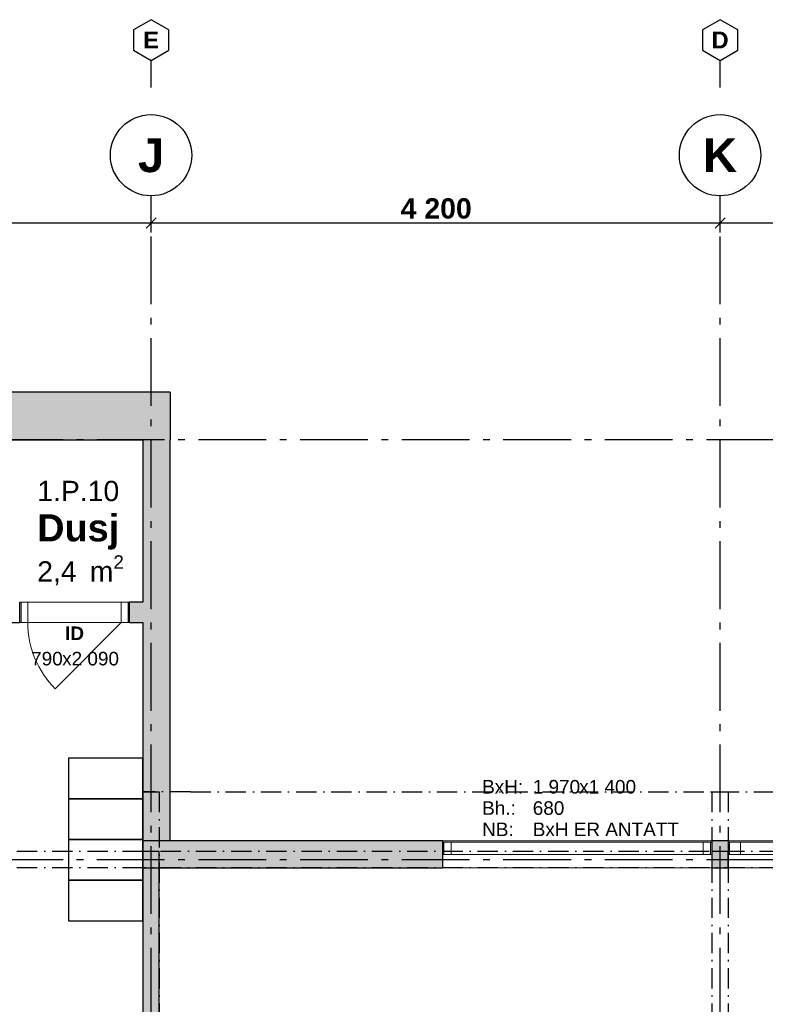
# Model space of a CAD drawing. Header units: millimetres. Extents: x 269 to 62306, y -15633 to 20300.
# Tile 70 of 90: x 35330 to 40834, y 13033 to 20300. Entities that reach past the tile are written whole.
import ezdxf
from ezdxf.enums import TextEntityAlignment as Align

# ---------------------------------------------------------------- set-up
doc = ezdxf.new("R2010")
doc.units = ezdxf.units.MM
doc.header["$LTSCALE"] = 0.5
doc.header["$MEASUREMENT"] = 0
for name, pattern in [('Akselinje', [1500, 1000, -200, 100, -200]), ('Over snittplan', [520, 300, -100, 20, -100]), ('PLINE', [0])]:
    doc.linetypes.add(name, pattern=pattern)
for name, color, linetype in [('222- Søyler', 7, 'Continuous'), ('222- Søyler  (Skravur)', 7, 'Continuous'), ('223- Bjelker', 7, 'Continuous'), ('232- Ikke-bærende yttervegger', 7, 'Continuous'), ('232- Ikke-bærende yttervegger (Skravur)', 7, 'Continuous'), ('232- Ikke-bærende yttervegger (Skravur)(Nye konstruksjoner)', 7, 'Continuous'), ('232- Ikke-bærende yttervegger(Nye konstruksjoner)', 7, 'Continuous'), ('242- Ikke-bærende innervegger', 7, 'Continuous'), ('242- Ikke-bærende innervegger (Skravur)', 7, 'Continuous'), ('242- Ikke-bærende innervegger (Skravur)(Nye konstruksjoner)', 7, 'Continuous'), ('242- Ikke-bærende innervegger(Nye konstruksjoner)', 7, 'Continuous'), ('244- Vinduer_ dører_ foldevegger(Nye konstruksjoner)', 7, 'Continuous'), ('265- Gesimser_ takrenner og nedløp', 7, 'Continuous'), ('68-- Inventar (løst)(Nye konstruksjoner)', 7, 'Continuous'), ('82-- Modullinjer', 7, 'Continuous'), ('82-- Modullinjer(Nye konstruksjoner)', 7, 'Continuous'), ('842-M___1_100 Målsetting bygning', 7, 'Continuous'), ('852- Teknisk_symbolsk informasjon_ bygning(Nye konstruksjoner)', 7, 'Continuous'), ('862- M___Nettoareal(Nye konstruksjoner)', 7, 'Continuous'), ('862- M___Nettoareal(Tekst)(Nye konstruksjoner)', 7, 'Continuous')]:
    doc.layers.add(name, color=color, linetype=linetype)
doc.layers.add('234- Vinduer_ dører_ porter(Nye konstruksjoner)', color=7, linetype='Continuous', lineweight=0)
doc.styles.add('GENERATED_STYLE_1', font='Arial.ttf')
doc.styles.add('GENERATED_STYLE_2', font='Arial Bold.ttf')
doc.dimstyles.new('GENERATED_STYLE__1', dxfattribs={"dimtxt": 150, "dimasz": 71.25, "dimexe": 0.18, "dimexo": 2000, "dimgap": 0, "dimtad": 1, "dimtih": 1, "dimtoh": 1, "dimdec": 0, "dimzin": 0, "dimdsep": 46, "dimtxsty": 'GENERATED_STYLE_2', "dimblk": 'ARROWHEAD_6', "dimblk1": 'ARROWHEAD_6', "dimblk2": 'ARROWHEAD_6', "dimcen": 0.09, "dimse1": 1, "dimse2": 1, "dimclrd": 256, "dimclre": 256, "dimclrt": 256, "dimadec": 1, "dimazin": 0, "dimtfac": 1, "dimtdec": 4, "dimtmove": 0, "dimatfit": 3, "dimfxl": 1, "dimtolj": 1, "dimtzin": 0, "dimarcsym": 0})

# ---------------------------------------------------------------- blocks, each defined once
blk = doc.blocks.new('Dusj_1.P.10_30', base_point=(35756.3, 16538.2))
at = {"layer": '862- M___Nettoareal(Tekst)(Nye konstruksjoner)', "insert": (35459.2, 16346.7), "char_height": 150, "attachment_point": 1, "style": 'GENERATED_STYLE_1'}
blk.add_mtext('\\A1;{\\pql;\\pt0,100;\\fArial|b0|i0|c0|p0;\\W1.000000;2,4\\fArial|b0|i0|c0|p0;\\W1.000000;\\A1{\\H.66x;\\S^  ;}\\fArial|b0|i0|c0|p0;\\W1.000000; m\\fArial|b0|i0|c0|p0;\\W1.000000;\\A1{\\H.66x;\\S2^  ;}}', dxfattribs=at)
at = {"layer": '862- M___Nettoareal(Tekst)(Nye konstruksjoner)'}
for tag, height, style, p in [('ROOM_NUMBER', 150, 'GENERATED_STYLE_1', (35459.2, 16896.7)), ('ROOM_NAME', 200, 'GENERATED_STYLE_2', (35459.2, 16649.6))]:
    blk.add_attdef(tag, text='', height=height, dxfattribs=dict(at, style=style)).set_placement(p, align=Align.TOP_LEFT)
blk = doc.blocks.new('Vindu to-fags')
at = {"layer": '234- Vinduer_ dører_ porter(Nye konstruksjoner)', "linetype": 'PLINE'}
for p, q in [((-995, 98), (995, 98)), ((-995, 0), (-985, 0)), ((-985, 0), (-929, 0)), ((-985, -92), (-985, 0)), ((-929, 0), (-929, -92)), ((-929, 0), (-285, 0)), ((-285, -92), (-285, 0)), ((-285, 0), (-257, 0)), ((-257, 0), (-204, 0)), ((-204, 0), (-204, -92)), ((-204, 0), (904, 0)), ((904, -92), (904, 0)), ((904, 0), (985, 0)), ((985, 0), (995, 0)), ((985, -92), (985, 0)), ((-985, -92), (-995, -92)), ((-995, -102), (995, -102)), ((-929, -92), (-985, -92)), ((-285, -92), (-929, -92)), ((-257, -92), (-285, -92)), ((-204, -92), (-257, -92)), ((904, -92), (-204, -92)), ((985, -92), (904, -92)), ((995, -92), (985, -92))]:
    blk.add_line(p, q, dxfattribs=at)
at = {"layer": '244- Vinduer_ dører_ foldevegger(Nye konstruksjoner)', "linetype": 'PLINE'}
for p, q in [((-995, 0), (-995, 98)), ((995, 0), (995, 98)), ((-995, -92), (-995, 0)), ((-995, -92), (-995, 0)), ((995, -92), (995, 0)), ((995, -92), (995, 0)), ((-995, -102), (-995, -92)), ((995, -102), (995, -92))]:
    blk.add_line(p, q, dxfattribs=at)
blk = doc.blocks.new('Vindu')
at = {"layer": '234- Vinduer_ dører_ porter(Nye konstruksjoner)', "linetype": 'PLINE'}
for p, q in [((-995, 98), (995, 98)), ((-995, 0), (-985, 0)), ((-985, 0), (-929, 0)), ((-985, -92), (-985, 0)), ((-929, 0), (-929, -92)), ((-929, 0), (929, 0)), ((929, -92), (929, 0)), ((929, 0), (985, 0)), ((985, 0), (995, 0)), ((985, -92), (985, 0)), ((-985, -92), (-995, -92)), ((-995, -102), (995, -102)), ((-929, -92), (-985, -92)), ((929, -92), (-929, -92)), ((985, -92), (929, -92)), ((995, -92), (985, -92))]:
    blk.add_line(p, q, dxfattribs=at)
at = {"layer": '244- Vinduer_ dører_ foldevegger(Nye konstruksjoner)', "linetype": 'PLINE'}
for p, q in [((-995, 0), (-995, 98)), ((995, 0), (995, 98)), ((-995, -92), (-995, 0)), ((-995, -92), (-995, 0)), ((995, -92), (995, 0)), ((995, -92), (995, 0)), ((-995, -102), (-995, -92)), ((995, -102), (995, -92))]:
    blk.add_line(p, q, dxfattribs=at)
blk = doc.blocks.new('Vindustempel_11')
at = {"layer": '852- Teknisk_symbolsk informasjon_ bygning(Nye konstruksjoner)', "char_height": 100, "attachment_point": 1, "style": 'GENERATED_STYLE_1'}
for s, insert in [('\\A1;{\\pql;\\pt0,100;\\fArial|b0|i0|c0|p0;\\W1.000000;1\xa0970\\fArial|b0|i0|c0|p0;\\W1.000000;\\A1{\\H.66x;\\S^  ;}\\fArial|b0|i0|c0|p0;\\W1.000000;\\fArial|b0|i0|c0|p0;\\W1.000000;\\A1{\\H.66x;\\S^  ;}}', (-327.7, 448.6)), ('\\A1;{\\pql;\\pt0,100;\\fArial|b0|i0|c0|p0;\\W1.000000;x1\xa0400\\fArial|b0|i0|c0|p0;\\W1.000000;\\A1{\\H.66x;\\S^  ;}\\fArial|b0|i0|c0|p0;\\W1.000000;\\fArial|b0|i0|c0|p0;\\W1.000000;\\A1{\\H.66x;\\S^  ;}}', (15.5, 448.6)), ('\\A1;{\\pql;\\pt0,100;\\fArial|b0|i0|c0|p0;\\W1.000000;680\\fArial|b0|i0|c0|p0;\\W1.000000;\\A1{\\H.66x;\\S^  ;}\\fArial|b0|i0|c0|p0;\\W1.000000;\\fArial|b0|i0|c0|p0;\\W1.000000;\\A1{\\H.66x;\\S^  ;}}', (-327.7, 291.4))]:
    blk.add_mtext(s, dxfattribs=dict(at, insert=insert))
at = {"layer": '852- Teknisk_symbolsk informasjon_ bygning(Nye konstruksjoner)', "style": 'GENERATED_STYLE_1'}
for tag, p in [('strUnitPrefix', (-701.1, 448.6)), ('strSillPrefix', (-701.1, 291.4)), ('strLocationPrefix', (-701.1, 134.3)), ('strLocationValue', (-327.7, 134.3))]:
    blk.add_attdef(tag, text='', height=100, dxfattribs=at).set_placement(p, align=Align.TOP_LEFT)
blk = doc.blocks.new('Dør_8')
at = {"layer": '234- Vinduer_ dører_ porter(Nye konstruksjoner)', "linetype": 'PLINE'}
for p, q in [((345, 0), (-142.9, 487.9)), ((-405, 0), (405, 0)), ((-395, 0), (-405, 0)), ((-405, 0), (-405, -150)), ((-345, 0), (-395, 0)), ((-395, 0), (-395, -150)), ((-345, 0), (345, 0)), ((-345, -150), (-345, 0)), ((395, 0), (345, 0)), ((345, 0), (345, -150)), ((395, 0), (405, 0)), ((395, -150), (395, 0)), ((405, 0), (405, -150)), ((-405, -150), (405, -150)), ((-395, -150), (-405, -150)), ((-395, -150), (-345, -150)), ((345, -150), (-345, -150)), ((345, -150), (395, -150)), ((395, -150), (405, -150))]:
    blk.add_line(p, q, dxfattribs=at)
blk.add_arc((345, 0), 690, 135, 180, dxfattribs=at)
at = {"layer": '244- Vinduer_ dører_ foldevegger(Nye konstruksjoner)', "linetype": 'PLINE'}
for p, q in [((-405, 0), (-405, -150)), ((-405, 0), (-405, -150)), ((405, 0), (405, -150)), ((405, 0), (405, -150))]:
    blk.add_line(p, q, dxfattribs=at)
blk = doc.blocks.new('Dørstempel_8')
at = {"layer": '852- Teknisk_symbolsk informasjon_ bygning(Nye konstruksjoner)', "char_height": 100, "attachment_point": 1, "style": 'GENERATED_STYLE_1'}
for s, insert in [('\\A1;{\\pql;\\pt0,100;\\fArial|b0|i0|c0|p0;\\W1.000000;790\\fArial|b0|i0|c0|p0;\\W1.000000;\\A1{\\H.66x;\\S^  ;}\\fArial|b0|i0|c0|p0;\\W1.000000;\\fArial|b0|i0|c0|p0;\\W1.000000;\\A1{\\H.66x;\\S^  ;}}', (-320.3, -365.7)), ('\\A1;{\\pql;\\pt0,100;\\fArial|b0|i0|c0|p0;\\W1.000000;x2\xa0090\\fArial|b0|i0|c0|p0;\\W1.000000;\\A1{\\H.66x;\\S^  ;}\\fArial|b0|i0|c0|p0;\\W1.000000;\\fArial|b0|i0|c0|p0;\\W1.000000;\\A1{\\H.66x;\\S^  ;}}', (-91.5, -365.7))]:
    blk.add_mtext(s, dxfattribs=dict(at, insert=insert))
at = {"layer": '852- Teknisk_symbolsk informasjon_ bygning(Nye konstruksjoner)', "style": 'GENERATED_STYLE_2'}
blk.add_attdef('AC_WIDO_ID', text='', height=100, dxfattribs=at).set_placement((0, -308.6), align=Align.BOTTOM_CENTER)
blk = doc.blocks.new('Standard grid marker')
at = {"layer": '82-- Modullinjer', "linetype": 'Akselinje'}
for p, q in [((200, 0), (18800, 0)), ((18800, 0), (19000, 0))]:
    blk.add_line(p, q, dxfattribs=at)
at = {"layer": '82-- Modullinjer', "linetype": 'PLINE'}
blk.add_circle((19300, 0), 300, dxfattribs=at)
at = {"layer": '82-- Modullinjer', "linetype": 'Akselinje'}
blk.add_point((18800, 0), dxfattribs=at)
blk.add_point((18800, 0), dxfattribs=at)
at = {"layer": '82-- Modullinjer', "style": 'GENERATED_STYLE_2'}
blk.add_attdef('AC_MarkerText_1', text='', height=250, rotation=270, dxfattribs=at).set_placement((19482.1, -57.1), align=Align.TOP_CENTER)
blk = doc.blocks.new('Standard grid marker_4')
at = {"layer": '82-- Modullinjer', "linetype": 'Akselinje'}
blk.add_line((200, 0), (53500, 0), dxfattribs=at)
at = {"layer": '82-- Modullinjer', "style": 'GENERATED_STYLE_2'}
blk.add_attdef('AC_MarkerText_1', text='', height=250, rotation=180, dxfattribs=at).set_placement((54000, -239.3), align=Align.TOP_CENTER)
blk = doc.blocks.new('Standard grid marker_5')
at = {"layer": '82-- Modullinjer(Nye konstruksjoner)', "linetype": 'Akselinje'}
blk.add_line((200, 0), (53500, 0), dxfattribs=at)
at = {"layer": '82-- Modullinjer(Nye konstruksjoner)', "style": 'GENERATED_STYLE_2'}
blk.add_attdef('AC_MarkerText_1', text='', height=250, rotation=180, dxfattribs=at).set_placement((54000, -239.3), align=Align.TOP_CENTER)
blk = doc.blocks.new('Standard grid marker_9')
at = {"layer": '82-- Modullinjer', "linetype": 'PLINE'}
for p, q in [((275, 129.9), (200, 0)), ((425, 129.9), (275, 129.9)), ((500, 0), (425, 129.9)), ((200, 0), (275, -129.9)), ((425, -129.9), (500, 0)), ((275, -129.9), (425, -129.9))]:
    blk.add_line(p, q, dxfattribs=at)
at = {"layer": '82-- Modullinjer', "linetype": 'Akselinje'}
for p, q in [((0, 0), (200, 0)), ((0, 0), (0, 0)), ((200, 0), (200, 0))]:
    blk.add_line(p, q, dxfattribs=at)
blk.add_point((200, 0), dxfattribs=at)
blk.add_point((200, 0), dxfattribs=at)
at = {"layer": '82-- Modullinjer', "style": 'GENERATED_STYLE_2'}
blk.add_attdef('AC_MarkerText_1', text='', height=125, rotation=270, dxfattribs=at).set_placement((441.1, -28.6), align=Align.TOP_CENTER)
blk = doc.blocks.new('*D502')
at = {"layer": '842-M___1_100 Målsetting bygning', "linetype": 'PLINE'}
for p, q in [((32137.5, 18837.5), (32062.5, 18762.5)), ((32100, 18729.7), (32100, 18870.3)), ((36337.5, 18837.5), (36262.5, 18762.5)), ((36300, 18729.7), (36300, 18870.3)), ((32100, 18800), (36300, 18800))]:
    blk.add_line(p, q, dxfattribs=at)
at = {"layer": '842-M___1_100 Målsetting bygning', "insert": (33942.6, 18830), "char_height": 150, "attachment_point": 7, "style": 'GENERATED_STYLE_2'}
blk.add_mtext('\\A1;{\\pql;\\fArial|b1|i0|c0|p0;\\W1.000000;4\xa0200}', dxfattribs=at)
blk = doc.blocks.new('ARROWHEAD_6')
at = {"linetype": 'Continuous'}
for p, q in [((0, 0), (-1, 0)), ((-0.5, -0.5), (0.5, 0.5))]:
    blk.add_line(p, q, dxfattribs=at)
blk = doc.blocks.new('*D503')
at = {"layer": '842-M___1_100 Målsetting bygning', "linetype": 'PLINE'}
for p, q in [((36337.5, 18837.5), (36262.5, 18762.5)), ((36300, 18729.7), (36300, 18870.3)), ((40537.5, 18837.5), (40462.5, 18762.5)), ((40500, 18729.7), (40500, 18870.3)), ((36300, 18800), (40500, 18800))]:
    blk.add_line(p, q, dxfattribs=at)
at = {"layer": '842-M___1_100 Målsetting bygning', "insert": (38142.6, 18830), "char_height": 150, "attachment_point": 7, "style": 'GENERATED_STYLE_2'}
blk.add_mtext('\\A1;{\\pql;\\fArial|b1|i0|c0|p0;\\W1.000000;4\xa0200}', dxfattribs=at)
blk = doc.blocks.new('*D504')
at = {"layer": '842-M___1_100 Målsetting bygning', "linetype": 'PLINE'}
for p, q in [((40537.5, 18837.5), (40462.5, 18762.5)), ((40500, 18729.7), (40500, 18870.3)), ((44737.5, 18837.5), (44662.5, 18762.5)), ((44700, 18729.7), (44700, 18870.3)), ((40500, 18800), (44700, 18800))]:
    blk.add_line(p, q, dxfattribs=at)
at = {"layer": '842-M___1_100 Målsetting bygning', "insert": (42342.6, 18830), "char_height": 150, "attachment_point": 7, "style": 'GENERATED_STYLE_2'}
blk.add_mtext('\\A1;{\\pql;\\fArial|b1|i0|c0|p0;\\W1.000000;4\xa0200}', dxfattribs=at)

msp = doc.modelspace()

# ---------------------------------------------------------------- hatches: boundary and pattern name
at = {"layer": '222- Søyler  (Skravur)', "linetype": 'Continuous'}
for points in [[(36240, 14040), (36360, 14040), (36360, 14160), (36240, 14160)], [(40440, 14040), (40560, 14040), (40560, 14160), (40440, 14160)]]:
    msp.add_hatch(color=256, dxfattribs=at).paths.add_polyline_path(points)
at = {"layer": '232- Ikke-bærende yttervegger (Skravur)', "linetype": 'Continuous'}
for points in [[(36240, 14040), (36360, 14040), (36240, 14240)], [(38450, 14240), (36240, 14240), (36360, 14040), (38450, 14040)], [(40440, 14040), (40560, 14040), (40560, 14240), (40440, 14240)]]:
    msp.add_hatch(color=256, dxfattribs=at).paths.add_polyline_path(points)
at = {"layer": '232- Ikke-bærende yttervegger (Skravur)(Nye konstruksjoner)', "linetype": 'Continuous'}
for points in [[(27960, 17200), (36240, 17200), (36240, 17550), (27960, 17550)], [(36440, 17550), (36240, 17200), (36440, 17200)], [(36240, 17550), (36240, 17200), (36440, 17550)], [(36240, 17200), (36240, 14240), (36440, 14240), (36440, 17200)]]:
    msp.add_hatch(color=256, dxfattribs=at).paths.add_polyline_path(points)
at = {"layer": '242- Ikke-bærende innervegger (Skravur)', "linetype": 'Continuous'}
msp.add_hatch(color=256, dxfattribs=at).paths.add_polyline_path([(36240, 14040), (36240, 9960), (36360, 9960), (36360, 14040)])
at = {"layer": '242- Ikke-bærende innervegger (Skravur)(Nye konstruksjoner)', "linetype": 'Continuous'}
msp.add_hatch(color=256, dxfattribs=at).paths.add_polyline_path([(36240, 16000), (36140, 16000), (36140, 15850), (36240, 15850)])

# ---------------------------------------------------------------- linework, layer by layer
at = {"layer": '222- Søyler', "linetype": 'PLINE', "flags": 128}
for points in [[(36240, 14040), (36360, 14040), (36360, 14160), (36240, 14160)], [(40440, 14040), (40560, 14040), (40560, 14160), (40440, 14160)]]:
    msp.add_lwpolyline(points, close=True, dxfattribs=at)
at = {"layer": '223- Bjelker', "linetype": 'Over snittplan'}
for p, q in [((36240, 14600), (36240, 360)), ((36240, 14600), (36360, 14600)), ((36360, 14600), (36360, 360)), ((40440, 14600), (40440, 1440)), ((40440, 14600), (40560, 14600)), ((40560, 14600), (40560, 1440)), ((36240, 14160), (27840, 14160)), ((53160, 14160), (36240, 14160)), ((36240, 14040), (27840, 14040)), ((53160, 14040), (36240, 14040))]:
    msp.add_line(p, q, dxfattribs=at)
at = {"layer": '232- Ikke-bærende yttervegger', "linetype": 'PLINE'}
for p, q in [((38450, 14240), (38450, 14230)), ((38450, 14230), (38450, 14138)), ((40440, 14240), (40440, 14230)), ((40440, 14230), (40440, 14138)), ((40560, 14240), (40560, 14230)), ((40560, 14230), (40560, 14138)), ((38450, 14138), (38450, 14040)), ((40440, 14138), (40440, 14040)), ((40560, 14138), (40560, 14040))]:
    msp.add_line(p, q, dxfattribs=at)
at = {"layer": '232- Ikke-bærende yttervegger', "linetype": 'PLINE', "flags": 128}
for points in [[(38450, 14240), (36240, 14240)], [(40560, 14240), (40440, 14240)], [(36360, 14040), (38450, 14040)], [(40440, 14040), (40560, 14040)]]:
    msp.add_lwpolyline(points, dxfattribs=at)
at = {"layer": '232- Ikke-bærende yttervegger(Nye konstruksjoner)', "linetype": 'PLINE', "flags": 128}
for points in [[(36440, 17550), (27960, 17550)], [(36440, 17550), (36440, 17200)], [(34275, 17200), (36240, 17200)], [(36240, 17200), (36240, 16000)], [(36440, 14240), (36440, 17200)], [(36240, 15850), (36240, 14240)], [(36440, 14240), (36240, 14240)]]:
    msp.add_lwpolyline(points, dxfattribs=at)
at = {"layer": '242- Ikke-bærende innervegger', "linetype": 'PLINE', "flags": 128}
for points in [[(36240, 14240), (36240, 14040)], [(36240, 14040), (36240, 9960)], [(36360, 9960), (36360, 14040)]]:
    msp.add_lwpolyline(points, dxfattribs=at)
at = {"layer": '242- Ikke-bærende innervegger(Nye konstruksjoner)', "linetype": 'PLINE'}
for p, q in [((35330, 15850), (35330, 16000)), ((36140, 15850), (36140, 16000))]:
    msp.add_line(p, q, dxfattribs=at)
at = {"layer": '242- Ikke-bærende innervegger(Nye konstruksjoner)', "linetype": 'PLINE', "flags": 128}
for points in [[(36240, 16000), (36140, 16000)], [(33725, 15850), (35330, 15850)], [(36140, 15850), (36240, 15850)]]:
    msp.add_lwpolyline(points, dxfattribs=at)
at = {"layer": '265- Gesimser_ takrenner og nedløp', "linetype": 'Over snittplan'}
for q in [(36240, 14600), (53690, 14600)]:
    msp.add_line((36590, 14600), q, dxfattribs=at)
at = {"layer": '68-- Inventar (løst)(Nye konstruksjoner)', "linetype": 'PLINE', "flags": 128}
for points in [[(36240, 14550), (36240, 14850), (35690, 14850), (35690, 14550)], [(36240, 14250), (36240, 14550), (35690, 14550), (35690, 14250)], [(36240, 13950), (36240, 14250), (35690, 14250), (35690, 13950)], [(36240, 13650), (36240, 13950), (35690, 13950), (35690, 13650)]]:
    msp.add_lwpolyline(points, close=True, dxfattribs=at)

# ---------------------------------------------------------------- block references
at = {"layer": '244- Vinduer_ dører_ foldevegger(Nye konstruksjoner)', "linetype": 'PLINE', "xscale": -1, "zscale": 1000, "rotation": 180}
msp.add_blockref('Dør_8', (35735, 15850), dxfattribs=at)
at = {"layer": '244- Vinduer_ dører_ foldevegger(Nye konstruksjoner)', "linetype": 'PLINE', "zscale": 1000, "rotation": 180}
for name, p in [('Vindu', (39445, 14138)), ('Vindu to-fags', (41555, 14138))]:
    msp.add_blockref(name, p, dxfattribs=at)
at = {"layer": '82-- Modullinjer', "linetype": 'PLINE'}
ref = msp.add_blockref('Standard grid marker_9', (36300, 19800), dxfattribs=dict(at, zscale=1000, rotation=90))
ref.add_attrib('AC_MarkerText_1', 'E', dxfattribs={"color": 8, "height": 125, "rotation": 360, "style": 'GENERATED_STYLE_2'}).set_placement((36300, 20212.5), align=Align.TOP_CENTER)
ref = msp.add_blockref('Standard grid marker_9', (40500, 19800), dxfattribs=dict(at, zscale=1000, rotation=90))
ref.add_attrib('AC_MarkerText_1', 'D', dxfattribs={"color": 8, "height": 125, "rotation": 360, "style": 'GENERATED_STYLE_2'}).set_placement((40500, 20212.5), align=Align.TOP_CENTER)
ref = msp.add_blockref('Standard grid marker', (36300, 0), dxfattribs=dict(at, zscale=1000, rotation=90))
ref.add_attrib('AC_MarkerText_1', 'J', dxfattribs={"color": 8, "height": 250, "rotation": 360, "style": 'GENERATED_STYLE_2'}).set_placement((36300, 19425), align=Align.TOP_CENTER)
ref = msp.add_blockref('Standard grid marker', (40500, 0), dxfattribs=dict(at, zscale=1000, rotation=90))
ref.add_attrib('AC_MarkerText_1', 'K', dxfattribs={"color": 8, "height": 250, "rotation": 360, "style": 'GENERATED_STYLE_2'}).set_placement((40500, 19425), align=Align.TOP_CENTER)
at = {"layer": '82-- Modullinjer', "linetype": 'PLINE', "zscale": 1000, "rotation": 180}
msp.add_blockref('Standard grid marker_4', (54600, 14100), dxfattribs=at)
at = {"layer": '82-- Modullinjer(Nye konstruksjoner)', "linetype": 'PLINE', "zscale": 1000, "rotation": 180}
msp.add_blockref('Standard grid marker_5', (54600, 17200), dxfattribs=at)
at = {"layer": '852- Teknisk_symbolsk informasjon_ bygning(Nye konstruksjoner)'}
ref = msp.add_blockref('Dørstempel_8', (35735, 16000), dxfattribs=at)
ref.add_attrib('AC_WIDO_ID', 'ID', dxfattribs={"color": 7, "height": 100, "style": 'GENERATED_STYLE_2'}).set_placement((35735, 15691.4), align=Align.BOTTOM_CENTER)
ref = msp.add_blockref('Vindustempel_11', (39445, 14240), dxfattribs=at)
ref.add_attrib('strLocationValue', 'BxH ER ANTATT', dxfattribs={"color": 7, "height": 100, "style": 'GENERATED_STYLE_1'}).set_placement((39117.3, 14374.3), align=Align.TOP_LEFT)
ref.add_attrib('strLocationPrefix', 'NB:', dxfattribs={"color": 7, "height": 100, "style": 'GENERATED_STYLE_1'}).set_placement((38743.9, 14374.3), align=Align.TOP_LEFT)
ref.add_attrib('strUnitPrefix', 'BxH:', dxfattribs={"color": 7, "height": 100, "style": 'GENERATED_STYLE_1'}).set_placement((38743.9, 14688.6), align=Align.TOP_LEFT)
ref.add_attrib('strSillPrefix', 'Bh.:', dxfattribs={"color": 7, "height": 100, "style": 'GENERATED_STYLE_1'}).set_placement((38743.9, 14531.4), align=Align.TOP_LEFT)
at = {"layer": '862- M___Nettoareal(Nye konstruksjoner)', "linetype": 'Continuous'}
ref = msp.add_blockref('Dusj_1.P.10_30', (35756.3, 16538.2), dxfattribs=at)
ref.add_attrib('ROOM_NAME', 'Dusj', dxfattribs={"layer": '862- M___Nettoareal(Tekst)(Nye konstruksjoner)', "color": 7, "height": 200, "style": 'GENERATED_STYLE_2'}).set_placement((35459.2, 16649.6), align=Align.TOP_LEFT)
ref.add_attrib('ROOM_NUMBER', '1.P.10', dxfattribs={"layer": '862- M___Nettoareal(Tekst)(Nye konstruksjoner)', "color": 7, "height": 150, "style": 'GENERATED_STYLE_1'}).set_placement((35459.2, 16896.7), align=Align.TOP_LEFT)

# ---------------------------------------------------------------- dimensions: what is measured, and where the dimension line sits
at = {"layer": '842-M___1_100 Målsetting bygning', "linetype": 'Continuous'}
for base, p1, p2, picture, middle in [((36300, 18800), (32100, 18800), (36300, 18800), '*D502', (34207.5, 18905)), ((40500, 18800), (36300, 18800), (40500, 17244.1), '*D503', (38407.5, 18905)), ((44700, 18800), (40500, 17244.1), (44700, 17206.5), '*D504', (42607.5, 18905))]:
    dim = msp.add_linear_dim(base=base, p1=p1, p2=p2, dimstyle='GENERATED_STYLE__1', dxfattribs=at)
    dim.commit()
    dim.dimension.update_dxf_attribs({"geometry": picture, "text_midpoint": middle, "dimtype": 160})

doc.saveas('drawing.dxf')
